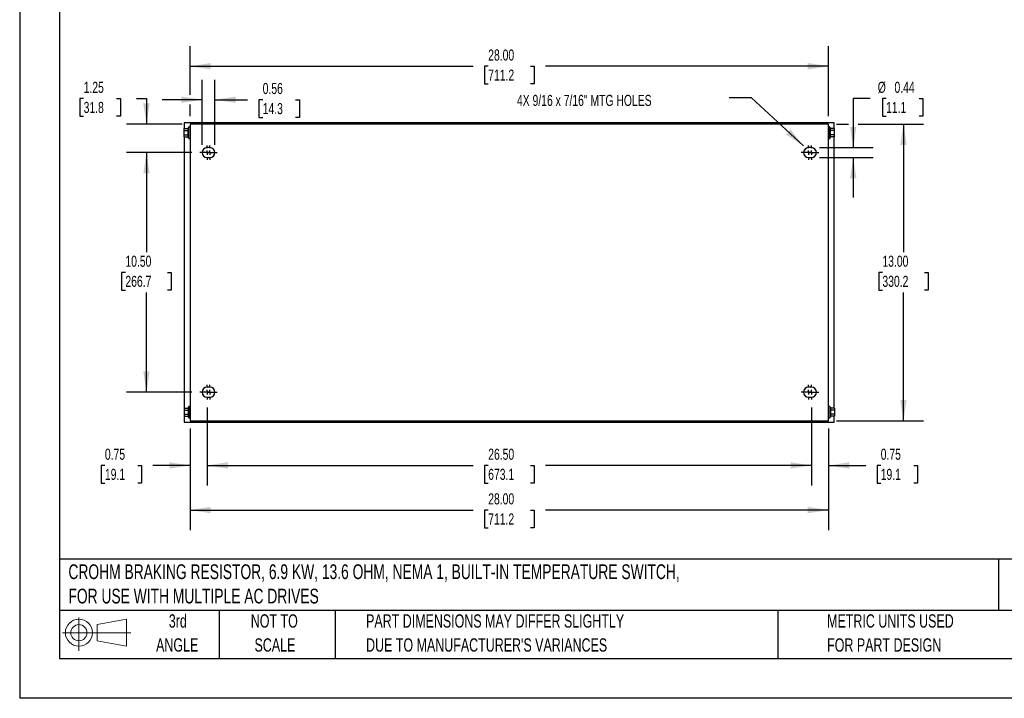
# Model space of a CAD drawing. Header units: inches. Extents: x 0 to 77, y 0 to 59.5.
# Tile 1 of 5: x 0 to 43.2, y 0 to 29.8. Entities that reach past the tile are written whole.
import ezdxf

# ---------------------------------------------------------------- set-up
doc = ezdxf.new("R2010")
doc.units = ezdxf.units.IN
doc.header["$LTSCALE"] = 7
doc.header["$MEASUREMENT"] = 0
doc.linetypes.add('CENTERX2', pattern=[0.8, 0.5, -0.1, 0.1, -0.1])
doc.layers.add('CENTER', color=40, linetype='CENTERX2')
doc.layers.add('SLD-DEFPOINTS', color=7, linetype='Continuous')
doc.layers.add('DIMENSIONS', color=140, linetype='Continuous', lineweight=25)
doc.layers.add('TEXT', color=140, linetype='Continuous', lineweight=25)
doc.styles.add('SLDTEXTSTYLE0', font='TXT', dxfattribs={"width": 0.7})
doc.dimstyles.new('SLDDIMSTYLE1', dxfattribs={"dimtxt": 0.486111, "dimasz": 0.91, "dimexe": 0, "dimexo": 0.0625, "dimgap": 0.121528, "dimtad": 0, "dimtih": 1, "dimtoh": 1, "dimrnd": 1e-09, "dimzin": 12, "dimdsep": 46, "dimtxsty": 'SLDTEXTSTYLE0', "dimsah": 1, "dimcen": 0.09, "dimadec": 0, "dimazin": 3, "dimtfac": 1, "dimtmove": 0, "dimatfit": 0, "dimfxl": 0, "dimfrac": 2, "dimtolj": 1, "dimtzin": 12, "dimarcsym": 0})
doc.dimstyles.new('SLDDIMSTYLE2', dxfattribs={"dimtxt": 0.486111, "dimasz": 0.91, "dimexe": 0, "dimexo": 0.0625, "dimgap": 0.121528, "dimtad": 0, "dimtih": 1, "dimtoh": 1, "dimrnd": 1e-09, "dimzin": 4, "dimdsep": 46, "dimtxsty": 'SLDTEXTSTYLE0', "dimsah": 1, "dimcen": 0.09, "dimadec": 0, "dimazin": 1, "dimtfac": 1, "dimtofl": 0, "dimtmove": 0, "dimatfit": 3, "dimfxl": 0, "dimfrac": 2, "dimtolj": 1, "dimtzin": 12, "dimarcsym": 0})
doc.dimstyles.new('SLDDIMSTYLE3', dxfattribs={"dimtxt": 0.18, "dimasz": 0.91, "dimexe": 0, "dimexo": 0.0625, "dimgap": 0, "dimtad": 0, "dimtih": 1, "dimtoh": 1, "dimdec": 0, "dimrnd": 1e-09, "dimzin": 0, "dimdsep": 46, "dimtxsty": 'Standard', "dimsah": 1, "dimcen": 0.09, "dimadec": 0, "dimazin": 0, "dimtfac": 0.91, "dimtdec": 0, "dimtofl": 0, "dimtmove": 0, "dimatfit": 3, "dimfxl": 0, "dimfrac": 2, "dimtolj": 1, "dimtzin": 0, "dimarcsym": 0})
doc.dimstyles.new('SLDDIMSTYLE5', dxfattribs={"dimtxt": 0.486111, "dimasz": 0.91, "dimexe": 0, "dimexo": 0.0625, "dimgap": 0.121528, "dimtad": 0, "dimtih": 1, "dimtoh": 1, "dimrnd": 1e-09, "dimdsep": 46, "dimtxsty": 'SLDTEXTSTYLE0', "dimsah": 1, "dimcen": 0.09, "dimadec": 0, "dimazin": 2, "dimtfac": 1, "dimtmove": 0, "dimatfit": 0, "dimfxl": 0, "dimfrac": 2, "dimtolj": 1, "dimtzin": 12, "dimarcsym": 0})

# ---------------------------------------------------------------- blocks, each defined once
blk = doc.blocks.new('Block11')
at = {"color": 7, "linetype": 'Continuous', "lineweight": 18}
for p, q in [((0.713, 1.464), (0.713, 0)), ((1.51, 1.148), (2.804, 1.387)), ((2.804, 1.387), (2.804, 0.202)), ((1.51, 0.44), (1.51, 1.148)), ((0, 0.794), (2.997, 0.794)), ((1.51, 0.44), (2.804, 0.202))]:
    blk.add_line(p, q, dxfattribs=at)
for radius in [0.593, 0.354]:
    blk.add_circle((0.713, 0.794), radius, dxfattribs=at)
blk = doc.blocks.new('Block12')
at = {"layer": 'SLD-DEFPOINTS'}
blk.add_blockref('Block11', (0, 0), dxfattribs=at)
blk = doc.blocks.new('SW_NOTE_0')
at = {"layer": 'TEXT', "color": 0, "linetype": 'CENTERX2', "lineweight": 18, "char_height": 0.6475, "attachment_point": 1, "style": 'SLDTEXTSTYLE0'}
for s, insert in [('CROHM BRAKING RESISTOR, 6.9 KW, 13.6 OHM, NEMA 1, BUILT-IN TEMPERATURE SWITCH,', (0, 0.835)), ('FOR USE WITH MULTIPLE AC DRIVES', (0, -0.233))]:
    blk.add_mtext(s, dxfattribs=dict(at, insert=insert))
blk = doc.blocks.new('SW_NOTE_0_3')
at = {"layer": 'TEXT', "color": 0, "linetype": 'CENTERX2', "lineweight": 18, "char_height": 0.58333, "attachment_point": 1, "style": 'SLDTEXTSTYLE0'}
for s, insert in [('PART DIMENSIONS MAY DIFFER SLIGHTLY', (0, 0.752)), ("DUE TO MANUFACTURER'S VARIANCES", (0, -0.301))]:
    blk.add_mtext(s, dxfattribs=dict(at, insert=insert))
blk = doc.blocks.new('SW_NOTE_0_4')
at = {"layer": 'TEXT', "color": 0, "linetype": 'CENTERX2', "lineweight": 18, "char_height": 0.5833, "attachment_point": 2, "style": 'SLDTEXTSTYLE0'}
for s, insert in [('NOT TO', (1.449, 0.752)), ('SCALE', (1.476, -0.301))]:
    blk.add_mtext(s, dxfattribs=dict(at, insert=insert))
blk = doc.blocks.new('SW_NOTE_0_5')
at = {"layer": 'TEXT', "color": 0, "linetype": 'CENTERX2', "lineweight": 18, "char_height": 0.5833, "attachment_point": 2, "style": 'SLDTEXTSTYLE0'}
for s, insert in [('3rd', (0.638, 0.752)), ('ANGLE', (0.611, -0.301))]:
    blk.add_mtext(s, dxfattribs=dict(at, insert=insert))
blk = doc.blocks.new('SW_NOTE_0_6')
at = {"layer": 'TEXT', "color": 0, "linetype": 'CENTERX2', "lineweight": 18, "char_height": 0.58333, "attachment_point": 1, "style": 'SLDTEXTSTYLE0'}
for s, insert in [('METRIC UNITS USED', (0, 0.752)), ('FOR PART DESIGN', (0, -0.301))]:
    blk.add_mtext(s, dxfattribs=dict(at, insert=insert))
blk = doc.blocks.new('_D_9')
at = {"layer": 'DIMENSIONS'}
for p, q in [((7.47, 26.453), (7.47, 28.586)), ((35.47, 25.522), (35.47, 28.586)), ((7.47, 27.711), (19.887, 27.711)), ((20.546, 27.71), (20.382, 27.71)), ((20.382, 27.71), (20.382, 26.937)), ((22.395, 27.71), (22.558, 27.71)), ((22.558, 27.71), (22.558, 26.937)), ((35.47, 27.711), (23.054, 27.711)), ((20.382, 26.937), (20.546, 26.937)), ((22.558, 26.937), (22.395, 26.937)), ((7.47, 25.522), (7.47, 26.033))]:
    blk.add_line(p, q, dxfattribs=at)
for points in [[(7.47, 27.711), (8.38, 27.571), (8.38, 27.851)], [(35.47, 27.711), (34.56, 27.851), (34.56, 27.571)]]:
    blk.add_solid(points, dxfattribs=at)
at = {"layer": 'DIMENSIONS', "char_height": 0.4861, "attachment_point": 1, "style": 'SLDTEXTSTYLE0'}
for s, insert in [('28.00', (20.546, 28.445)), ('711.2', (20.546, 27.563))]:
    blk.add_mtext(s, dxfattribs=dict(at, insert=insert))
blk = doc.blocks.new('_D_10')
at = {"layer": 'DIMENSIONS'}
for p, q in [((37.3, 26.294), (36.552, 26.294)), ((36.552, 26.294), (36.552, 24.141)), ((37.994, 26.294), (37.831, 26.294)), ((37.831, 26.294), (37.831, 25.521)), ((39.439, 26.294), (39.602, 26.294)), ((39.602, 26.294), (39.602, 25.521)), ((37.831, 25.521), (37.994, 25.521)), ((39.602, 25.521), (39.439, 25.521)), ((35.07, 24.141), (37.427, 24.141)), ((35.07, 23.703), (37.427, 23.703)), ((36.552, 23.703), (36.552, 21.953))]:
    blk.add_line(p, q, dxfattribs=at)
for points in [[(36.552, 24.141), (36.692, 25.051), (36.412, 25.051)], [(36.552, 23.703), (36.412, 22.793), (36.692, 22.793)]]:
    blk.add_solid(points, dxfattribs=at)
at = {"layer": 'DIMENSIONS', "char_height": 0.4861, "attachment_point": 1, "style": 'SLDTEXTSTYLE0'}
for s, insert in [('%%c', (37.627, 27.029)), ('0.44', (38.361, 27.029)), ('11.1', (37.994, 26.148))]:
    blk.add_mtext(s, dxfattribs=dict(at, insert=insert))
blk = doc.blocks.new('_D_11')
at = {"layer": 'DIMENSIONS'}
for p, q in [((35.82, 25.172), (36.342, 25.172)), ((36.762, 25.172), (39.631, 25.172)), ((38.756, 25.172), (38.756, 19.555)), ((37.832, 18.671), (37.668, 18.671)), ((37.668, 18.671), (37.668, 17.898)), ((39.681, 18.671), (39.844, 18.671)), ((39.844, 18.671), (39.844, 17.898)), ((37.668, 17.898), (37.832, 17.898)), ((38.756, 12.172), (38.756, 17.789)), ((39.844, 17.898), (39.681, 17.898)), ((35.82, 12.172), (39.631, 12.172))]:
    blk.add_line(p, q, dxfattribs=at)
for points in [[(38.756, 25.172), (38.616, 24.262), (38.896, 24.262)], [(38.756, 12.172), (38.896, 13.082), (38.616, 13.082)]]:
    blk.add_solid(points, dxfattribs=at)
at = {"layer": 'DIMENSIONS', "char_height": 0.4861, "attachment_point": 1, "style": 'SLDTEXTSTYLE0'}
for s, insert in [('13.00', (37.832, 19.406)), ('330.2', (37.832, 18.524))]:
    blk.add_mtext(s, dxfattribs=dict(at, insert=insert))
blk = doc.blocks.new('_D_12')
at = {"layer": 'DIMENSIONS'}
for p, q in [((7.47, 11.822), (7.47, 7.378)), ((35.47, 11.822), (35.47, 7.378)), ((7.47, 8.253), (19.887, 8.253)), ((20.546, 8.252), (20.382, 8.252)), ((20.382, 8.252), (20.382, 7.478)), ((22.395, 8.252), (22.558, 8.252)), ((22.558, 8.252), (22.558, 7.478)), ((35.47, 8.253), (23.054, 8.253)), ((20.382, 7.478), (20.546, 7.478)), ((22.558, 7.478), (22.395, 7.478))]:
    blk.add_line(p, q, dxfattribs=at)
for points in [[(7.47, 8.253), (8.38, 8.113), (8.38, 8.393)], [(35.47, 8.253), (34.56, 8.393), (34.56, 8.113)]]:
    blk.add_solid(points, dxfattribs=at)
at = {"layer": 'DIMENSIONS', "char_height": 0.4861, "attachment_point": 1, "style": 'SLDTEXTSTYLE0'}
for s, insert in [('28.00', (20.546, 8.987)), ('711.2', (20.546, 8.105))]:
    blk.add_mtext(s, dxfattribs=dict(at, insert=insert))
blk = doc.blocks.new('_D_13')
at = {"layer": 'DIMENSIONS'}
for p, q in [((8.22, 12.753), (8.22, 9.334)), ((34.72, 12.753), (34.72, 9.334)), ((8.22, 10.209), (19.887, 10.209)), ((20.546, 10.208), (20.382, 10.208)), ((20.382, 10.208), (20.382, 9.435)), ((22.395, 10.208), (22.558, 10.208)), ((22.558, 10.208), (22.558, 9.435)), ((34.72, 10.209), (23.054, 10.209)), ((20.382, 9.435), (20.546, 9.435)), ((22.558, 9.435), (22.395, 9.435))]:
    blk.add_line(p, q, dxfattribs=at)
for points in [[(8.22, 10.209), (9.13, 10.069), (9.13, 10.349)], [(34.72, 10.209), (33.81, 10.349), (33.81, 10.069)]]:
    blk.add_solid(points, dxfattribs=at)
at = {"layer": 'DIMENSIONS', "char_height": 0.4861, "attachment_point": 1, "style": 'SLDTEXTSTYLE0'}
for s, insert in [('26.50', (20.546, 10.944)), ('673.1', (20.546, 10.062))]:
    blk.add_mtext(s, dxfattribs=dict(at, insert=insert))
blk = doc.blocks.new('_D_14')
at = {"layer": 'DIMENSIONS'}
for p, q in [((34.72, 12.753), (34.72, 9.334)), ((35.47, 11.822), (35.47, 9.334)), ((34.72, 10.209), (32.97, 10.209)), ((35.47, 10.209), (37.099, 10.209)), ((37.758, 10.208), (37.595, 10.208)), ((37.595, 10.208), (37.595, 9.435)), ((39.203, 10.208), (39.366, 10.208)), ((39.366, 10.208), (39.366, 9.435)), ((37.595, 9.435), (37.758, 9.435)), ((39.366, 9.435), (39.203, 9.435))]:
    blk.add_line(p, q, dxfattribs=at)
for points in [[(34.72, 10.209), (33.81, 10.349), (33.81, 10.069)], [(35.47, 10.209), (36.38, 10.069), (36.38, 10.349)]]:
    blk.add_solid(points, dxfattribs=at)
at = {"layer": 'DIMENSIONS', "char_height": 0.4861, "attachment_point": 1, "style": 'SLDTEXTSTYLE0'}
for s, insert in [('0.75', (37.758, 10.944)), ('19.1', (37.758, 10.062))]:
    blk.add_mtext(s, dxfattribs=dict(at, insert=insert))
blk = doc.blocks.new('_D_15')
at = {"layer": 'DIMENSIONS'}
for p, q in [((8.22, 12.753), (8.22, 9.334)), ((7.47, 11.822), (7.47, 9.334)), ((3.737, 10.208), (3.574, 10.208)), ((3.574, 10.208), (3.574, 9.435)), ((5.182, 10.208), (5.346, 10.208)), ((5.346, 10.208), (5.346, 9.435)), ((7.47, 10.209), (5.841, 10.209)), ((8.22, 10.209), (9.97, 10.209)), ((3.574, 9.435), (3.737, 9.435)), ((5.346, 9.435), (5.182, 9.435))]:
    blk.add_line(p, q, dxfattribs=at)
for points in [[(7.47, 10.209), (6.56, 10.349), (6.56, 10.069)], [(8.22, 10.209), (9.13, 10.069), (9.13, 10.349)]]:
    blk.add_solid(points, dxfattribs=at)
at = {"layer": 'DIMENSIONS', "char_height": 0.4861, "attachment_point": 1, "style": 'SLDTEXTSTYLE0'}
for s, insert in [('0.75', (3.737, 10.944)), ('19.1', (3.737, 10.062))]:
    blk.add_mtext(s, dxfattribs=dict(at, insert=insert))
blk = doc.blocks.new('_D_16')
at = {"layer": 'DIMENSIONS'}
for p, q in [((7.552, 23.922), (4.685, 23.922)), ((5.56, 23.922), (5.56, 19.555)), ((4.636, 18.671), (4.472, 18.671)), ((4.472, 18.671), (4.472, 17.898)), ((6.485, 18.671), (6.648, 18.671)), ((6.648, 18.671), (6.648, 17.898)), ((4.472, 17.898), (4.636, 17.898)), ((5.56, 13.422), (5.56, 17.789)), ((6.648, 17.898), (6.485, 17.898)), ((7.552, 13.422), (4.685, 13.422))]:
    blk.add_line(p, q, dxfattribs=at)
for points in [[(5.56, 23.922), (5.42, 23.012), (5.7, 23.012)], [(5.56, 13.422), (5.7, 14.332), (5.42, 14.332)]]:
    blk.add_solid(points, dxfattribs=at)
at = {"layer": 'DIMENSIONS', "char_height": 0.4861, "attachment_point": 1, "style": 'SLDTEXTSTYLE0'}
for s, insert in [('10.50', (4.636, 19.406)), ('266.7', (4.636, 18.524))]:
    blk.add_mtext(s, dxfattribs=dict(at, insert=insert))
blk = doc.blocks.new('_D_17')
at = {"layer": 'DIMENSIONS'}
for p, q in [((2.805, 26.293), (2.642, 26.293)), ((2.642, 26.293), (2.642, 25.52)), ((4.25, 26.293), (4.414, 26.293)), ((4.414, 26.293), (4.414, 25.52)), ((5.127, 26.294), (5.56, 26.294)), ((5.56, 26.294), (5.56, 25.172)), ((2.642, 25.52), (2.805, 25.52)), ((4.414, 25.52), (4.25, 25.52)), ((7.12, 25.172), (4.685, 25.172)), ((7.552, 23.922), (4.685, 23.922)), ((5.56, 23.922), (5.56, 22.172))]:
    blk.add_line(p, q, dxfattribs=at)
for points in [[(5.56, 25.172), (5.7, 26.082), (5.42, 26.082)], [(5.56, 23.922), (5.42, 23.012), (5.7, 23.012)]]:
    blk.add_solid(points, dxfattribs=at)
at = {"layer": 'DIMENSIONS', "char_height": 0.4861, "attachment_point": 1, "style": 'SLDTEXTSTYLE0'}
for s, insert in [('1.25', (2.805, 27.028)), ('31.8', (2.805, 26.147))]:
    blk.add_mtext(s, dxfattribs=dict(at, insert=insert))
blk = doc.blocks.new('_D_18')
at = {"layer": 'DIMENSIONS'}
for p, q in [((8.002, 24.272), (8.002, 27.118)), ((8.564, 24.272), (8.564, 27.118)), ((8.002, 26.243), (6.252, 26.243)), ((8.564, 26.243), (9.997, 26.243)), ((10.656, 26.242), (10.492, 26.242)), ((10.492, 26.242), (10.492, 25.469)), ((12.1, 26.242), (12.264, 26.242)), ((12.264, 26.242), (12.264, 25.469)), ((10.492, 25.469), (10.656, 25.469)), ((12.264, 25.469), (12.1, 25.469))]:
    blk.add_line(p, q, dxfattribs=at)
for points in [[(8.002, 26.243), (7.092, 26.383), (7.092, 26.103)], [(8.564, 26.243), (9.474, 26.103), (9.474, 26.383)]]:
    blk.add_solid(points, dxfattribs=at)
at = {"layer": 'DIMENSIONS', "char_height": 0.4861, "attachment_point": 1, "style": 'SLDTEXTSTYLE0'}
for s, insert in [('0.56', (10.656, 26.978)), ('14.3', (10.656, 26.096))]:
    blk.add_mtext(s, dxfattribs=dict(at, insert=insert))
blk = doc.blocks.new('SW_CENTERMARKSYMBOL_2')
at = {"layer": 'CENTER', "color": 0}
for p, q in [((-0.2, 0), (-0.31875, 0)), ((0, 0), (-0.1, 0)), ((0, 0.2), (0, 0.31875)), ((0, 0), (0, 0.1)), ((0, 0), (0, -0.1)), ((0, 0), (0.1, 0)), ((0.2, 0), (0.31875, 0)), ((0, -0.2), (0, -0.31875))]:
    blk.add_line(p, q, dxfattribs=at)
blk = doc.blocks.new('SW_CENTERMARKSYMBOL_3')
at = {"layer": 'CENTER', "color": 0}
for p, q in [((-0.2, 0), (-0.31875, 0)), ((0, 0), (-0.1, 0)), ((0, 0.2), (0, 0.31875)), ((0, 0), (0, 0.1)), ((0, 0), (0, -0.1)), ((0, 0), (0.1, 0)), ((0.2, 0), (0.31875, 0)), ((0, -0.2), (0, -0.31875))]:
    blk.add_line(p, q, dxfattribs=at)
blk = doc.blocks.new('SW_CENTERMARKSYMBOL_4')
at = {"layer": 'CENTER', "color": 0}
for p, q in [((-0.2, 0), (-0.31875, 0)), ((0, 0), (-0.1, 0)), ((0, 0.2), (0, 0.31875)), ((0, 0), (0, 0.1)), ((0, 0), (0, -0.1)), ((0, 0), (0.1, 0)), ((0.2, 0), (0.31875, 0)), ((0, -0.2), (0, -0.31875))]:
    blk.add_line(p, q, dxfattribs=at)
blk = doc.blocks.new('SW_CENTERMARKSYMBOL_5')
at = {"layer": 'CENTER', "color": 0}
for p, q in [((-0.2, 0), (-0.31875, 0)), ((0, 0), (-0.1, 0)), ((0, 0.2), (0, 0.31875)), ((0, 0), (0, 0.1)), ((0, 0), (0, -0.1)), ((0, 0), (0.1, 0)), ((0.2, 0), (0.31875, 0)), ((0, -0.2), (0, -0.31875))]:
    blk.add_line(p, q, dxfattribs=at)
blk = doc.blocks.new('SW_CENTERMARKSYMBOL_6')
at = {"layer": 'CENTER', "color": 0}
for p, q in [((-0.2, 0), (-0.31875, 0)), ((0, 0), (-0.1, 0)), ((0, 0.2), (0, 0.31875)), ((0, 0), (0, 0.1)), ((0, 0), (0, -0.1)), ((0, 0), (0.1, 0)), ((0.2, 0), (0.31875, 0)), ((0, -0.2), (0, -0.31875))]:
    blk.add_line(p, q, dxfattribs=at)
blk = doc.blocks.new('SW_CENTERMARKSYMBOL_7')
at = {"layer": 'CENTER', "color": 0}
for p, q in [((-0.2, 0), (-0.31875, 0)), ((0, 0), (-0.1, 0)), ((0, 0.2), (0, 0.31875)), ((0, 0), (0, 0.1)), ((0, 0), (0, -0.1)), ((0, 0), (0.1, 0)), ((0.2, 0), (0.31875, 0)), ((0, -0.2), (0, -0.31875))]:
    blk.add_line(p, q, dxfattribs=at)
blk = doc.blocks.new('SW_CENTERMARKSYMBOL_8')
at = {"layer": 'CENTER', "color": 0}
for p, q in [((-0.2, 0), (-0.31875, 0)), ((0, 0), (-0.1, 0)), ((0, 0.2), (0, 0.31875)), ((0, 0), (0, 0.1)), ((0, 0), (0, -0.1)), ((0, 0), (0.1, 0)), ((0.2, 0), (0.31875, 0)), ((0, -0.2), (0, -0.31875))]:
    blk.add_line(p, q, dxfattribs=at)
blk = doc.blocks.new('SW_CENTERMARKSYMBOL_9')
at = {"layer": 'CENTER', "color": 0}
for p, q in [((-0.2, 0), (-0.31875, 0)), ((0, 0), (-0.1, 0)), ((0, 0.2), (0, 0.31875)), ((0, 0), (0, 0.1)), ((0, 0), (0, -0.1)), ((0, 0), (0.1, 0)), ((0.2, 0), (0.31875, 0)), ((0, -0.2), (0, -0.31875))]:
    blk.add_line(p, q, dxfattribs=at)

msp = doc.modelspace()

# ---------------------------------------------------------------- linework, layer by layer
at = {"color": 7, "linetype": 'Continuous'}
for p in [(0.001, 59.501), (77.001, 0.001)]:
    msp.add_line(p, (0.001, 0.001), dxfattribs=at)
for p, q in [((35.72, 25.234), (7.22, 25.234)), ((7.22, 25.234), (7.22, 24.977)), ((7.47, 25.047), (7.42, 25.047)), ((7.42, 24.547), (7.42, 25.047)), ((35.47, 25.172), (7.47, 25.172)), ((7.47, 25.172), (7.47, 12.172)), ((33.97, 25.222), (33.97, 25.172)), ((33.97, 25.222), (34.845, 25.222)), ((34.845, 25.172), (34.845, 25.222)), ((35.47, 12.172), (35.47, 25.172)), ((35.52, 25.047), (35.47, 25.047)), ((35.52, 24.547), (35.52, 25.047)), ((35.72, 24.977), (35.72, 25.234)), ((7.216, 24.977), (7.383, 24.977)), ((7.216, 24.887), (7.216, 24.977)), ((7.216, 24.887), (7.383, 24.887)), ((7.216, 24.707), (7.216, 24.887)), ((7.216, 24.707), (7.383, 24.707)), ((7.216, 24.616), (7.216, 24.707)), ((7.216, 24.616), (7.383, 24.616)), ((7.22, 24.616), (7.22, 12.727)), ((7.42, 25.016), (7.383, 25.016)), ((7.383, 24.578), (7.383, 25.016)), ((35.557, 25.016), (35.52, 25.016)), ((35.557, 24.578), (35.557, 25.016)), ((35.725, 24.977), (35.557, 24.977)), ((35.725, 24.887), (35.557, 24.887)), ((35.725, 24.707), (35.557, 24.707)), ((35.725, 24.616), (35.557, 24.616)), ((35.72, 12.727), (35.72, 24.616)), ((35.725, 24.887), (35.725, 24.977)), ((35.725, 24.707), (35.725, 24.887)), ((35.725, 24.616), (35.725, 24.707)), ((7.383, 24.578), (7.42, 24.578)), ((7.42, 24.547), (7.47, 24.547)), ((35.47, 24.547), (35.52, 24.547)), ((35.52, 24.578), (35.557, 24.578)), ((8.345, 24.141), (8.22, 24.141)), ((34.72, 24.141), (34.595, 24.141)), ((8.22, 23.703), (8.345, 23.703)), ((34.595, 23.703), (34.72, 23.703)), ((8.345, 13.641), (8.22, 13.641)), ((34.72, 13.641), (34.595, 13.641)), ((8.22, 13.203), (8.345, 13.203)), ((34.595, 13.203), (34.72, 13.203)), ((7.216, 12.727), (7.383, 12.727)), ((7.216, 12.727), (7.216, 12.637)), ((7.216, 12.637), (7.383, 12.637)), ((7.216, 12.637), (7.216, 12.457)), ((7.42, 12.766), (7.383, 12.766)), ((7.383, 12.766), (7.383, 12.328)), ((7.47, 12.797), (7.42, 12.797)), ((7.42, 12.797), (7.42, 12.297)), ((35.52, 12.797), (35.47, 12.797)), ((35.52, 12.797), (35.52, 12.297)), ((35.557, 12.766), (35.52, 12.766)), ((35.557, 12.766), (35.557, 12.328)), ((35.725, 12.727), (35.557, 12.727)), ((35.725, 12.637), (35.557, 12.637)), ((35.725, 12.727), (35.725, 12.637)), ((35.725, 12.637), (35.725, 12.457)), ((7.216, 12.457), (7.383, 12.457)), ((7.216, 12.457), (7.216, 12.366)), ((7.216, 12.366), (7.383, 12.366)), ((7.22, 12.366), (7.22, 12.109)), ((7.22, 12.109), (35.72, 12.109)), ((7.383, 12.328), (7.42, 12.328)), ((7.42, 12.297), (7.47, 12.297)), ((7.47, 12.172), (35.47, 12.172)), ((33.97, 12.172), (33.97, 12.122)), ((33.97, 12.122), (34.845, 12.122)), ((34.845, 12.122), (34.845, 12.172)), ((35.47, 12.297), (35.52, 12.297)), ((35.52, 12.328), (35.557, 12.328)), ((35.725, 12.457), (35.557, 12.457)), ((35.725, 12.366), (35.557, 12.366)), ((35.72, 12.109), (35.72, 12.366)), ((35.725, 12.457), (35.725, 12.366))]:
    msp.add_line(p, q)
for centre, start, end in [((8.22, 23.922), 90, 270), ((8.345, 23.922), 270, 90), ((34.595, 23.922), 90, 270), ((34.72, 23.922), 270, 90), ((8.22, 13.422), 90, 270), ((8.345, 13.422), 270, 90), ((34.595, 13.422), 90, 270), ((34.72, 13.422), 270, 90)]:
    msp.add_arc(centre, 0.219, start, end)
at = {"layer": 'TEXT'}
for p, q in [((1.75, 57.75), (1.75, 1.75)), ((75.25, 6.098), (1.75, 6.098)), ((42.926, 6.098), (42.926, 3.85)), ((75.25, 3.85), (1.75, 3.85)), ((8.75, 3.85), (8.75, 1.75)), ((13.838, 3.85), (13.838, 1.75)), ((33.249, 3.85), (33.249, 1.75)), ((1.75, 1.75), (75.25, 1.75))]:
    msp.add_line(p, q, dxfattribs=at)

# ---------------------------------------------------------------- block references
at = {"layer": 'CENTER'}
for name, p in [('SW_CENTERMARKSYMBOL_2', (8.22, 23.922)), ('SW_CENTERMARKSYMBOL_3', (8.345, 23.922)), ('SW_CENTERMARKSYMBOL_5', (34.595, 23.922)), ('SW_CENTERMARKSYMBOL_4', (34.72, 23.922)), ('SW_CENTERMARKSYMBOL_9', (8.22, 13.422)), ('SW_CENTERMARKSYMBOL_8', (8.345, 13.422)), ('SW_CENTERMARKSYMBOL_7', (34.595, 13.422)), ('SW_CENTERMARKSYMBOL_6', (34.72, 13.422))]:
    msp.add_blockref(name, p, dxfattribs=at)
at = {"layer": 'SLD-DEFPOINTS'}
msp.add_blockref('Block12', (1.884, 2.082), dxfattribs=at)
at = {"layer": 'TEXT', "linetype": 'CENTERX2', "lineweight": 18}
for name, p in [('SW_NOTE_0', (2.138, 5.039)), ('SW_NOTE_0_5', (6.297, 2.931)), ('SW_NOTE_0_4', (9.717, 2.931)), ('SW_NOTE_0_3', (15.19, 2.931)), ('SW_NOTE_0_6', (35.407, 2.931))]:
    msp.add_blockref(name, p, dxfattribs=at)

# ---------------------------------------------------------------- texts
at = {"layer": 'TEXT', "linetype": 'CENTERX2', "lineweight": 18, "insert": (21.807, 26.456), "char_height": 0.48611, "attachment_point": 1, "style": 'SLDTEXTSTYLE0'}
msp.add_mtext('4X 9/16 x 7/16" MTG HOLES', dxfattribs=at)

# ---------------------------------------------------------------- dimensions: what is measured, and where the dimension line sits
at = {"layer": 'DIMENSIONS'}
for base, p1, p2, dimstyle, picture, middle in [((7.47, 27.711), (35.47, 25.172), (7.47, 25.172), 'SLDDIMSTYLE2', '_D_9', (21.47, 27.711)), ((8.564, 26.243), (8.002, 23.922), (8.564, 23.922), 'SLDDIMSTYLE5', '_D_18', (11.378, 26.243)), ((7.47, 10.209), (8.22, 13.103), (7.47, 12.172), 'SLDDIMSTYLE5', '_D_15', (4.46, 10.209)), ((8.22, 10.209), (34.72, 13.103), (8.22, 13.103), 'SLDDIMSTYLE2', '_D_13', (21.47, 10.209)), ((35.47, 10.209), (34.72, 13.103), (35.47, 12.172), 'SLDDIMSTYLE5', '_D_14', (38.481, 10.209))]:
    dim = msp.add_linear_dim(base=base, p1=p1, p2=p2, dimstyle=dimstyle, dxfattribs=at)
    dim.commit()
    dim.dimension.update_dxf_attribs({"geometry": picture, "text_midpoint": middle, "dimtype": 160})
for base, p1, p2, angle, dimstyle, picture, middle in [((5.56, 25.172), (7.902, 23.922), (7.47, 25.172), 90, 'SLDDIMSTYLE1', '_D_17', (5.56, 26.294)), ((38.756, 25.172), (35.47, 12.172), (35.47, 25.172), 90, 'SLDDIMSTYLE2', '_D_11', (38.756, 18.672)), ((5.56, 23.922), (7.902, 13.422), (7.902, 23.922), 90, 'SLDDIMSTYLE2', '_D_16', (5.56, 18.672)), ((35.47, 8.253), (7.47, 12.172), (35.47, 12.172), 0, 'SLDDIMSTYLE2', '_D_12', (21.47, 8.253))]:
    dim = msp.add_linear_dim(base=base, p1=p1, p2=p2, angle=angle, dimstyle=dimstyle, dxfattribs=at)
    dim.commit()
    dim.dimension.update_dxf_attribs({"geometry": picture, "text_midpoint": middle, "dimtype": 160})
dim = msp.add_linear_dim(base=(36.552, 23.703), p1=(34.72, 24.141), p2=(34.72, 23.703), angle=90, text='%%c<>', dimstyle='SLDDIMSTYLE5', dxfattribs=at)
dim.commit()
dim.dimension.update_dxf_attribs({"geometry": '_D_10', "text_midpoint": (36.552, 26.294), "dimtype": 160})

# ---------------------------------------------------------------- leaders
at = {"layer": 'TEXT', "linetype": 'CENTERX2', "lineweight": 18}
msp.add_leader([(34.371, 24.215), (32.086, 26.33), (31.113, 26.33)], dimstyle='SLDDIMSTYLE3', dxfattribs=at)

doc.saveas('drawing.dxf')
